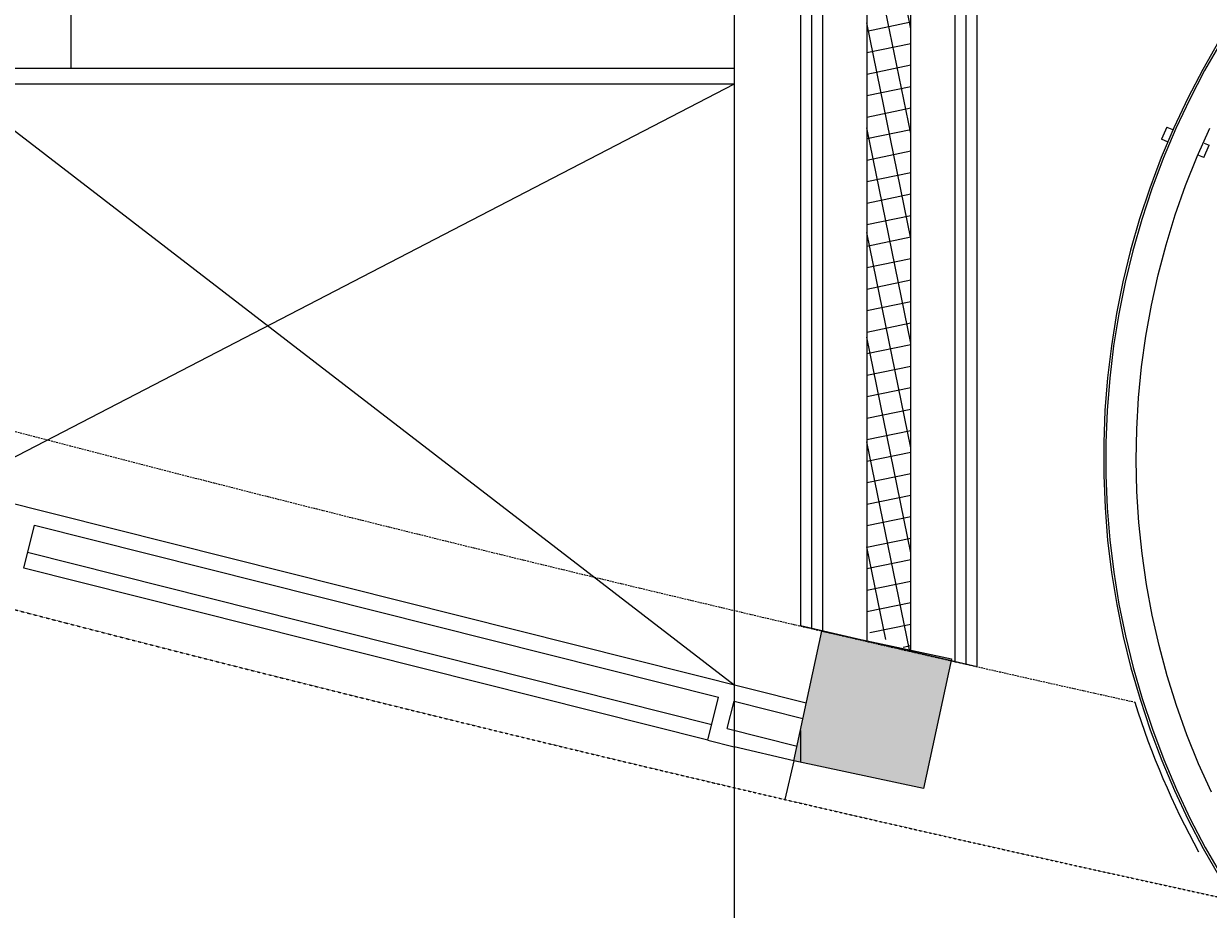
# Model space of a CAD drawing. Header units: inches. Extents: x 1703 to 137267, y -37098 to 14102.
# Tile 17 of 139: x 18415 to 19754, y 1683 to 2684. Entities that reach past the tile are written whole.
import ezdxf

# ---------------------------------------------------------------- set-up
doc = ezdxf.new("R2010")
doc.units = ezdxf.units.IN
doc.header["$MEASUREMENT"] = 0
doc.linetypes.add('LEVEL-F-OVERALL LAYOUT$0$HIDDEN', pattern=[0.375, 0.25, -0.125])
doc.linetypes.add('LEVEL-F-OVERALL LAYOUT$0$Hidden 2mm', pattern=[3, 2, -1])
for name, color, linetype in [('A-ANNO-DIMS-30', 7, 'Continuous'), ('elevation line', 1, 'Continuous'), ('EQUIPMENT', 1, 'Continuous'), ('LEVEL-F-OVERALL LAYOUT$0$NEW PILASTERS', 251, 'Continuous'), ('LEVEL-F-OVERALL LAYOUT$0$S-Section-Steel', 251, 'Continuous'), ('LV_CARPENTRY', 1, 'Continuous')]:
    doc.layers.add(name, color=color, linetype=linetype)
for name, color, linetype, lineweight in [('LEVEL-F-OVERALL LAYOUT$0$A-DETL', 251, 'Continuous', 15), ('LEVEL-F-OVERALL LAYOUT$0$A-ELEV-LGHT', 251, 'Continuous', 5), ('LEVEL-F-OVERALL LAYOUT$0$A-EQPM', 251, 'Continuous', 5), ('LEVEL-F-OVERALL LAYOUT$0$A-WALL-FULL-EXTR', 251, 'Continuous', 35), ('LEVEL-F-OVERALL LAYOUT$0$I-FLOR-OVHD', 251, 'LEVEL-F-OVERALL LAYOUT$0$HIDDEN', 18)]:
    doc.layers.add(name, color=color, linetype=linetype, lineweight=lineweight)
doc.styles.add('I_NOTE', font='txt', dxfattribs={"height": 2})
doc.dimstyles.new('I_STANDARD_MM', dxfattribs={"dimtxt": 2, "dimasz": 1, "dimexe": 2, "dimexo": 1, "dimgap": 1, "dimtad": 1, "dimdec": 0, "dimrnd": 5, "dimzin": 3, "dimdsep": 46, "dimtxsty": 'I_NOTE', "dimblk": 'ARCHTICK', "dimcen": 0.09, "dimdle": 2, "dimclrd": 1, "dimclre": 1, "dimclrt": 4, "dimadec": 4, "dimazin": 0, "dimtfac": 1, "dimtdec": 0, "dimtmove": 1, "dimatfit": 3, "dimldrblk": 'OPEN90', "dimfxl": 1, "dimfrac": 1, "dimtolj": 1, "dimtzin": 0, "dimlwd": -1, "dimlwe": -1, "dimarcsym": 0})

# ---------------------------------------------------------------- blocks, each defined once
blk = doc.blocks.new('LEVEL-F-OVERALL LAYOUT$0$Column Cladding - Column Cladding- 1200mm-V77-LEVEL F -PART PLAN-20')
at = {"layer": 'LEVEL-F-OVERALL LAYOUT$0$A-EQPM', "color": 253, "lineweight": 5}
for p, q in [((-926, 7.5), (-917.8, 7.5)), ((-926, 7.5), (-926, -7.5)), ((-880, 7.5), (-874, 7.5)), ((-874, -7.5), (-874, 7.5)), ((-917.8, -7.5), (-926, -7.5)), ((-874, -7.5), (-880, -7.5))]:
    blk.add_line(p, q, dxfattribs=at)
at = {"layer": 'LEVEL-F-OVERALL LAYOUT$0$A-EQPM', "color": 253, "lineweight": 5, "flags": 128}
for points in [[(-910.7, 119.8), (-914.7, 83.3), (-917.3, 46.6), (-918.4, 9.9), (-918.1, -26.8), (-916.3, -63.5), (-913, -100.1), (-908.3, -136.5), (-902.1, -172.7), (-894.5, -208.7), (-885.4, -244.3), (-874.9, -279.5), (-863.1, -314.3), (-849.8, -348.5), (-835.2, -382.2), (-819.2, -415.3), (-802, -447.8), (-783.4, -479.5), (-763.6, -510.4), (-742.6, -540.5), (-720.4, -569.8), (-697, -598.2), (-672.6, -625.5), (-647, -651.9), (-620.4, -677.3), (-592.8, -701.6), (-564.3, -724.7), (-534.9, -746.7)], [(-908.2, 119.5), (-912.2, 83.1), (-914.8, 46.5), (-915.9, 9.9), (-915.6, -26.7), (-913.8, -63.3), (-910.5, -99.8), (-905.8, -136.2), (-899.7, -172.3), (-892, -208.1), (-883, -243.6), (-872.6, -278.7), (-860.7, -313.4), (-847.5, -347.6), (-832.9, -381.2), (-817, -414.2), (-799.8, -446.5), (-781.3, -478.2), (-761.5, -509), (-740.6, -539.1), (-718.4, -568.3), (-695.1, -596.5), (-670.7, -623.8), (-645.2, -650.2), (-618.7, -675.5), (-591.2, -699.7), (-562.8, -722.7), (-533.4, -744.7)], [(-581.2, -662.7), (-607.3, -638.9), (-632.3, -614.1), (-656.4, -588.4), (-679.4, -561.6), (-701.3, -534), (-722.1, -505.6), (-741.8, -476.3), (-760.2, -446.2), (-777.4, -415.5), (-793.4, -384.1), (-808.2, -352), (-821.6, -319.4), (-833.7, -286.3), (-844.5, -252.7), (-853.9, -218.8), (-862, -184.4), (-868.7, -149.8), (-874, -115), (-877.9, -79.9), (-880.4, -44.8), (-881.4, -9.5), (-881.1, 25.7)]]:
    blk.add_lwpolyline(points, dxfattribs=at)
blk = doc.blocks.new('LEVEL-F-OVERALL LAYOUT$0$SHS150x5')
at = {"layer": 'LEVEL-F-OVERALL LAYOUT$0$S-Section-Steel'}
h = blk.add_hatch(color=256, dxfattribs=at)
h.dxf.hatch_style = 1
h.paths.add_polyline_path([(322740.3, -171646.3), (322890.3, -171646.3), (322890.3, -171796.3), (322740.3, -171796.3)])
blk.add_lwpolyline([(322740.3, -171646.3), (322890.3, -171646.3), (322890.3, -171796.3), (322740.3, -171796.3)], close=True, dxfattribs=at)
blk = doc.blocks.new('LEVEL-F-OVERALL LAYOUT$0$150x150')
blk.add_blockref('LEVEL-F-OVERALL LAYOUT$0$SHS150x5', (-322815.3, 171721.3))
blk = doc.blocks.new('_ArchTick')
at = {"color": 0, "linetype": 'ByBlock', "const_width": 0.15}
blk.add_lwpolyline([(-0.5, -0.5), (0.5, 0.5)], dxfattribs=at)
blk = doc.blocks.new('*D467')
at = {"layer": 'A-ANNO-DIMS-30', "color": 1}
for p, q in [((16818.2, 2508.7), (16818.2, 1202.7)), ((19218.2, 2508.7), (19218.2, 1202.7)), ((16718.2, 1302.7), (19318.2, 1302.7))]:
    blk.add_line(p, q, dxfattribs=at)
at = {"layer": 'Defpoints', "color": 0}
for p in [(16818.2, 2558.7), (19218.2, 2558.7), (19218.2, 1302.7)]:
    blk.add_point(p, dxfattribs=at)
at = {"layer": 'A-ANNO-DIMS-30', "color": 1, "linetype": 'ByBlock', "xscale": 150, "yscale": 150, "zscale": 150, "rotation": 180}
blk.add_blockref('_ArchTick', (16818.2, 1302.7), dxfattribs=at)
at = {"layer": 'A-ANNO-DIMS-30', "color": 1, "linetype": 'ByBlock', "xscale": 150, "yscale": 150, "zscale": 150}
blk.add_blockref('_ArchTick', (19218.2, 1302.7), dxfattribs=at)
at = {"layer": 'A-ANNO-DIMS-30', "color": 1, "insert": (18018.2, 1402.7), "char_height": 100, "attachment_point": 5, "style": 'I_NOTE'}
blk.add_mtext('\\A1;2400', dxfattribs=at)
blk = doc.blocks.new('_Open90')
at = {"color": 0, "linetype": 'ByBlock', "lineweight": -2}
for p, q in [((0, 0), (-1, 0)), ((-0.5, 0.5), (0, 0)), ((0, 0), (-0.5, -0.5))]:
    blk.add_line(p, q, dxfattribs=at)

msp = doc.modelspace()

# ---------------------------------------------------------------- hatches: boundary and pattern name
at = {"layer": 'LEVEL-F-OVERALL LAYOUT$0$A-ELEV-LGHT', "transparency": 33554610}
h = msp.add_hatch(dxfattribs=at)
h.set_pattern_fill('ANSI37', color=256, scale=7.5, angle=326.6)
h.set_pattern_definition([(11.6, (-895697.118, 630577.305), (-4.788168, 23.32613563), []), (101.6, (-895697.118, 630577.305), (-23.32613563, -4.788168), [])])
edge = h.paths.add_edge_path()
edge.add_line((19418.2, 1975.7), (19418.2, 7108.7))
edge.add_line((19368.2, 7108.7), (19368.2, 1997.5))

# ---------------------------------------------------------------- linework, layer by layer
at = {"layer": 'elevation line', "ltscale": 0.25}
msp.add_line((19293.2, 1885.2), (19293.2, 1849.4), dxfattribs=at)
at = {"layer": 'EQUIPMENT'}
for p, q in [((19193, 1891.8), (18419.5, 2086.4)), ((19188.6, 1874.3), (18415.2, 2068.9)), ((19285.8, 1851.1), (19275.6, 1807.2))]:
    msp.add_line(p, q, dxfattribs=at)
for points in [[(18336.2, 2615.7), (19218.2, 1937)], [(19218.2, 2615.7), (18336.2, 2158.9)]]:
    msp.add_lwpolyline(points, dxfattribs=at)
at = {"layer": 'LEVEL-F-OVERALL LAYOUT$0$A-DETL', "linetype": 'LEVEL-F-OVERALL LAYOUT$0$Hidden 2mm', "lineweight": 15}
for start, end in [(239.34358, 257.16427), (257.16427, 257.51648)]:
    msp.add_arc((26993, 34988.4), 33871.8, start, end, dxfattribs=at)
at = {"layer": 'LEVEL-F-OVERALL LAYOUT$0$A-DETL'}
msp.add_arc((20554.4, 2192.8), 925, 197.3229, 208.7441, dxfattribs=at)
at = {"layer": 'LEVEL-F-OVERALL LAYOUT$0$A-WALL-FULL-EXTR', "color": 2, "lineweight": -2}
for p, q in [((19218.2, 7108.7), (19218.2, 1866.9)), ((19293.2, 7108.7), (19293.2, 2003.4)), ((19305.7, 7108.7), (19305.7, 2000.5)), ((19318.2, 7108.7), (19318.2, 1997.5)), ((19368.2, 7108.7), (19368.2, 1986)), ((19418.2, 1975.7), (19418.2, 7108.7)), ((19468.2, 1963), (19468.2, 7108.7)), ((19480.7, 1960.2), (19480.7, 7108.7)), ((19493.2, 1957.3), (19493.2, 7108.7)), ((19218.2, 2633.7), (18318.2, 2633.7)), ((19218.2, 2615.7), (18336.2, 2615.7)), ((18336.2, 2158.9), (19299.9, 1916.4)), ((18415.2, 2068.9), (18427.4, 2117.4)), ((18427.4, 2117.4), (19200.8, 1922.8)), ((19188.6, 1874.3), (19200.8, 1922.8)), ((19210.4, 1887.4), (19218.2, 1918.4)), ((19218.2, 1918.4), (19296.1, 1898.8)), ((19210.4, 1887.4), (19289.4, 1867.5)), ((19188.6, 1874.3), (19218.2, 1866.9)), ((19285.8, 1851.1), (19218.2, 1866.9))]:
    msp.add_line(p, q, dxfattribs=at)
msp.add_lwpolyline([(19493.2, 1957.3), (19293.2, 2003.4)], dxfattribs=at)
at = {"layer": 'LEVEL-F-OVERALL LAYOUT$0$I-FLOR-OVHD', "ltscale": 0.25}
msp.add_lwpolyline([(23028.2, 677.9, -0.019531), (20359.4, 1097.7, -0.089507), (8781.8, 5666.7)], format="xyb", dxfattribs=at)
msp.add_arc((26993, 34988.4), 34066.8, 252.04841, 257.78854, dxfattribs=at)
at = {"layer": 'LV_CARPENTRY', "color": 34}
msp.add_lwpolyline([(18468.3, 6437.3), (18468.3, 2633.7)], dxfattribs=at)

# ---------------------------------------------------------------- block references
at = {"lineweight": 13, "rotation": 336.5999999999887}
msp.add_blockref('LEVEL-F-OVERALL LAYOUT$0$Column Cladding - Column Cladding- 1200mm-V77-LEVEL F -PART PLAN-20', (20554.4, 2192.8), dxfattribs=at)
at = {"layer": 'LEVEL-F-OVERALL LAYOUT$0$NEW PILASTERS', "rotation": 347.869839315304}
msp.add_blockref('LEVEL-F-OVERALL LAYOUT$0$150x150', (19374.9, 1908.6), dxfattribs=at)

# ---------------------------------------------------------------- dimensions: what is measured, and where the dimension line sits
at = {"layer": 'A-ANNO-DIMS-30'}
dim = msp.add_linear_dim(base=(19218.2, 1302.7), p1=(16818.2, 2558.7), p2=(19218.2, 2558.7), dimstyle='I_STANDARD_MM', override={"dimtxt": 5, "dimasz": 3, "dimclrt": 1}, dxfattribs=at)
dim.commit()
dim.dimension.update_dxf_attribs({"geometry": '*D467', "text_midpoint": (18018.2, 1402.7)})

doc.saveas('drawing.dxf')
